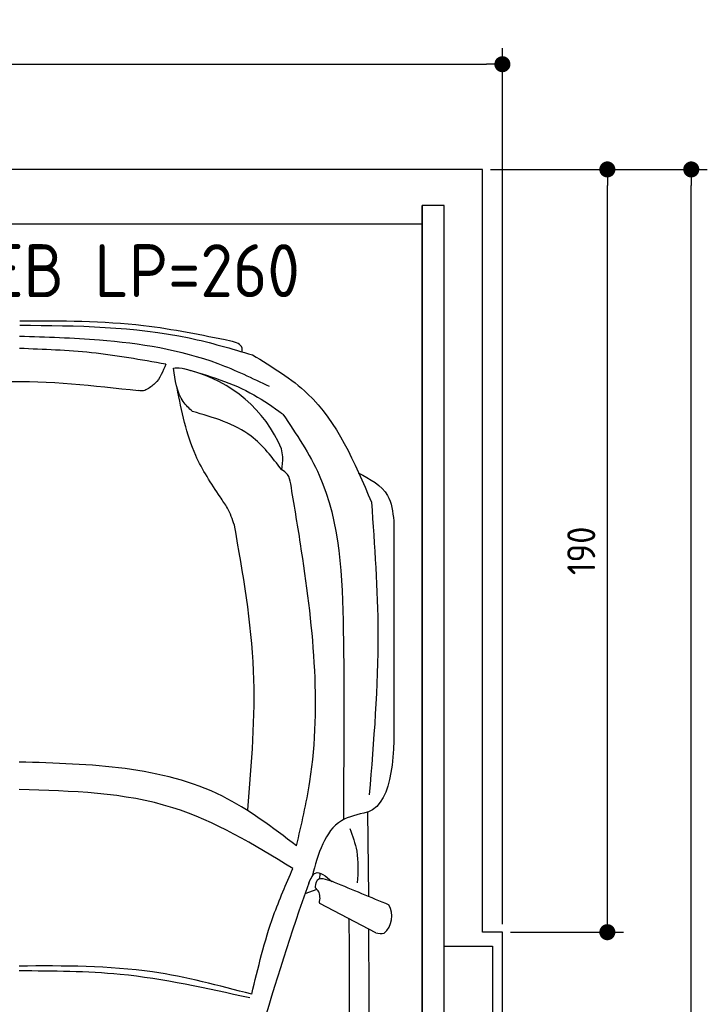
# Model space of a CAD drawing. Header units: millimetres. Extents: x -20 to 3511, y -1152 to 5573.
# Tile 3 of 3: x 1797 to 3511, y 3120 to 5573. Entities that reach past the tile are written whole.
import ezdxf

# ---------------------------------------------------------------- set-up
doc = ezdxf.new("R2010")
doc.units = ezdxf.units.MM
for name, color, linetype in [('4', 3, 'Continuous'), ('5', 3, 'Continuous'), ('Car', 10, 'Continuous')]:
    doc.layers.add(name, color=color, linetype=linetype)
doc.styles.get("Standard").update_dxf_attribs({"font": 'ISOCP.SHX'})
doc.dimstyles.new('GEN-ISO', dxfattribs={"dimscale": 20, "dimtxt": 3.5, "dimasz": 2, "dimexe": 2, "dimexo": 1, "dimgap": 1.5, "dimtad": 1, "dimdec": 1, "dimdsep": 46, "dimtxsty": 'STANDARD', "dimblk": 'PUNKT', "dimcen": 2, "dimclrd": 256, "dimclre": 256, "dimclrt": 2, "dimadec": 0, "dimazin": 0, "dimtp": 0.1, "dimtm": 0.1, "dimtfac": 0.71, "dimtdec": 1, "dimtmove": 2, "dimatfit": 3, "dimldrblk": 'PUNKT', "dimfxl": 1, "dimtolj": 1, "dimarcsym": 0})

# ---------------------------------------------------------------- blocks, each defined once
blk = doc.blocks.new('PUNKT')
at = {"layer": '4', "color": 0, "linetype": 'ByBlock'}
blk.add_line((-0.5, 0), (-1, 0), dxfattribs=at)
at = {"layer": '4', "color": 0, "linetype": 'ByBlock', "const_width": 0.5}
blk.add_lwpolyline([(-0.25, 0, 1), (0.25, 0, 1)], format="xyb", close=True, dxfattribs=at)
blk = doc.blocks.new('*D3')
at = {"layer": '5', "lineweight": -2}
for p, q in [((0, 3320), (0, 5502.1)), ((3000, 3320), (3000, 5502.1)), ((40, 5462.1), (2960, 5462.1))]:
    blk.add_line(p, q, dxfattribs=at)
at = {"layer": 'DEFPOINTS', "color": 0}
for p in [(3000, 5462.1), (0, 3300), (3000, 3300)]:
    blk.add_point(p, dxfattribs=at)
at = {"layer": '5', "lineweight": -2, "xscale": 40, "yscale": 40, "zscale": 40, "rotation": 180}
blk.add_blockref('PUNKT', (0, 5462.1), dxfattribs=at)
at = {"layer": '5', "lineweight": -2, "xscale": 40, "yscale": 40, "zscale": 40}
blk.add_blockref('PUNKT', (3000, 5462.1), dxfattribs=at)
at = {"layer": '5', "color": 2, "insert": (1500, 5527.1), "char_height": 70, "attachment_point": 5}
blk.add_mtext('300', dxfattribs=at)
blk = doc.blocks.new('*D4')
at = {"layer": '5', "lineweight": -2}
for p, q in [((2970, 5200), (3301.5, 5200)), ((3261.5, 3340), (3261.5, 5160)), ((3020, 3300), (3301.5, 3300))]:
    blk.add_line(p, q, dxfattribs=at)
at = {"layer": 'DEFPOINTS', "color": 0}
for p in [(2950, 5200), (3261.5, 5200), (3000, 3300)]:
    blk.add_point(p, dxfattribs=at)
at = {"layer": '5', "lineweight": -2, "xscale": 40, "yscale": 40, "zscale": 40}
for p, rotation in [((3261.5, 5200), 90), ((3261.5, 3300), 270)]:
    blk.add_blockref('PUNKT', p, dxfattribs=dict(at, rotation=rotation))
at = {"layer": '5', "color": 2, "insert": (3196.5, 4250), "char_height": 70, "attachment_point": 5, "rotation": 90}
blk.add_mtext('190', dxfattribs=at)
blk = doc.blocks.new('*D5')
at = {"layer": '5', "lineweight": -2}
for p, q in [((3020, 5200), (3510.6, 5200)), ((3470.6, 40), (3470.6, 5160)), ((2970, 0), (3510.6, 0))]:
    blk.add_line(p, q, dxfattribs=at)
at = {"layer": 'DEFPOINTS', "color": 0}
for p in [(3000, 5200), (3470.6, 5200), (2950, 0)]:
    blk.add_point(p, dxfattribs=at)
at = {"layer": '5', "lineweight": -2, "xscale": 40, "yscale": 40, "zscale": 40}
for p, rotation in [((3470.6, 5200), 90), ((3470.6, 0), 270)]:
    blk.add_blockref('PUNKT', p, dxfattribs=dict(at, rotation=rotation))
at = {"layer": '5', "color": 2, "insert": (3405.6, 2600), "char_height": 70, "attachment_point": 5, "rotation": 90}
blk.add_mtext('\\A1;520', dxfattribs=at)

msp = doc.modelspace()

# ---------------------------------------------------------------- linework, layer by layer
msp.add_line((2800, 5063.5), (200, 5063.5))
msp.add_lwpolyline([(3000, 3300), (2950, 3300), (2950, 5200), (50, 5200), (50, 3300), (0, 3300), (0, 1400), (50, 1400), (50, 0), (2950, 0), (2950, 1400), (3000, 1400)], close=True)
for points in [[(200, 30), (2800, 30), (2800, 5110)], [(2855, 5110), (2800, 5110), (2800, 30), (2827.5, 30)], [(2855, 250), (2855, 5110)], [(2855, 3265), (2975, 3265), (2975, 1465), (2855, 1465)]]:
    msp.add_lwpolyline(points)
at = {"layer": 'Car'}
for p, q in [((2603.8, 3616.29), (2604.18, 3580.29)), ((2666.98, 3390.66), (2665.01, 3598.88)), ((2545.14, 3432.07), (2545.85, 3447.09)), ((2537.99, 3406.56), (2508.03, 3395.15)), ((2684.71, 3298.71), (2544.73, 3371.87))]:
    msp.add_line(p, q, dxfattribs=at)
for centre, radius, start, end in [((2137.84, 4370.21), 339.38, 23.26593, 75.55597), ((8354.08, 1338.66), 6197.21, 160.355167, 164.006031), ((2665.76, 3339.93), 58.46, 313.10202, 29.1823), ((2699.15, 3352.48), 55.62, 254.91043, 276.76527)]:
    msp.add_arc(centre, radius, start, end, dxfattribs=at)
for points, knots in [([(1797.18, 4812.09), (1939.53, 4810.81), (2136.7, 4809.02), (2324.75, 4753.53), (2377.03, 4738.1)], [0, 0, 0, 0, 423.4928418, 586.5833763, 586.5833763, 586.5833763, 586.5833763]), ([(2322.94, 4772.46), (2250.84, 4787.2), (2077.65, 4822.61), (1900.69, 4822.38), (1797.41, 4822.25)], [0, 0, 0, 0, 220.2894534, 529.0699843, 529.0699843, 529.0699843, 529.0699843]), ([(2419.69, 4658.99), (2377.55, 4679.27), (2244.56, 4743.27), (2029.79, 4776.94), (1863.24, 4781.85), (1797.07, 4783.8)], [0, 0, 0, 0, 139.9486404, 441.7007564, 640.6521216, 640.6521216, 640.6521216, 640.6521216]), ([(2351.12, 4745.73), (2351.42, 4749.04), (2352.77, 4763.96), (2336, 4768.74), (2322.94, 4772.46)], [0, 0, 0, 0, 9.4355672, 42.5072931, 42.5072931, 42.5072931, 42.5072931]), ([(2161.31, 4714.82), (2099.68, 4725.79), (1979.15, 4747.24), (1856.82, 4751.76), (1797.04, 4753.97)], [0, 0, 0, 0, 187.5262556, 366.7655398, 366.7655398, 366.7655398, 366.7655398]), ([(2377.03, 4738.1), (2425.97, 4708.61), (2566.07, 4624.21), (2631.25, 4470.77), (2673.67, 4370.95)], [0, 0, 0, 0, 168.365537, 481.9023638, 481.9023638, 481.9023638, 481.9023638]), ([(2161.31, 4714.82), (2154.21, 4697.06), (2143.58, 4670.45), (2119.79, 4655.61), (2111.88, 4650.68)], [0, 0, 0, 0, 55.1960491, 82.6743953, 82.6743953, 82.6743953, 82.6743953]), ([(2180.69, 4704.95), (2185.4, 4705.6), (2199.68, 4707.57), (2213.34, 4702.35), (2222.49, 4698.86)], [0, 0, 0, 0, 14.1183333, 42.7794359, 42.7794359, 42.7794359, 42.7794359]), ([(2227.49, 4597.09), (2219.3, 4604.91), (2189.85, 4633.05), (2184.53, 4674.81), (2180.69, 4704.95)], [0, 0, 0, 0, 33.4316052, 120.1693208, 120.1693208, 120.1693208, 120.1693208]), ([(2206.53, 4704.29), (2266.85, 4686.54), (2354.57, 4660.74), (2428.55, 4608.07), (2451.66, 4591.62)], [0, 0, 0, 0, 186.5227216, 271.2276863, 271.2276863, 271.2276863, 271.2276863]), ([(1526.8, 4650.75), (1604.26, 4660.12), (1792.75, 4682.93), (1981.72, 4661.7), (2093.03, 4649.19)], [0, 0, 0, 0, 233.3943149, 567.891299, 567.891299, 567.891299, 567.891299]), ([(2111.88, 4650.68), (2109.94, 4649.89), (2103.93, 4647.47), (2097.43, 4648.5), (2093.03, 4649.19)], [0, 0, 0, 0, 6.2040973, 19.1847556, 19.1847556, 19.1847556, 19.1847556]), ([(2296.41, 4384.1), (2274.28, 4417.81), (2220.02, 4500.46), (2200.75, 4597.89), (2189.34, 4655.58)], [0, 0, 0, 0, 120.0031783, 294.2157687, 294.2157687, 294.2157687, 294.2157687]), ([(2450.15, 4451.49), (2426.66, 4482.33), (2370.38, 4556.22), (2280.09, 4582.04), (2227.49, 4597.09)], [0, 0, 0, 0, 113.6549716, 272.306786, 272.306786, 272.306786, 272.306786]), ([(2453, 4590.35), (2486.39, 4540.89), (2593.6, 4382.12), (2607.15, 4032.95), (2604.96, 3760), (2603.8, 3616.29)], [0, 0, 0, 0, 177.0434798, 568.3902132, 1003.585748, 1003.585748, 1003.585748, 1003.585748]), ([(2450.15, 4451.49), (2451.69, 4462.28), (2454.19, 4479.96), (2450.9, 4497.45), (2449.62, 4504.26)], [0, 0, 0, 0, 32.3883593, 53.0782664, 53.0782664, 53.0782664, 53.0782664]), ([(2472.6, 4416.74), (2470.99, 4425.45), (2468.22, 4440.41), (2455.48, 4448.22), (2450.15, 4451.49)], [0, 0, 0, 0, 25.0784399, 43.1020179, 43.1020179, 43.1020179, 43.1020179]), ([(2640.9, 4444.49), (2670.08, 4428.84), (2719.96, 4402.09), (2726.75, 4347.25), (2729.57, 4324.49)], [0, 0, 0, 0, 92.1890334, 157.5803825, 157.5803825, 157.5803825, 157.5803825]), ([(2486.97, 3515.12), (2499.34, 3568.23), (2556.69, 3814.27), (2521.64, 4122.89), (2480.88, 4367.11), (2472.6, 4416.74)], [0, 0, 0, 0, 163.2605713, 756.2228172, 907.4390255, 907.4390255, 907.4390255, 907.4390255]), ([(2332.18, 4314.14), (2327.2, 4328.69), (2318.6, 4353.78), (2302.97, 4375.13), (2296.41, 4384.1)], [0, 0, 0, 0, 45.7898489, 78.965923, 78.965923, 78.965923, 78.965923]), ([(2673.67, 4370.95), (2681.53, 4262.49), (2699.13, 4019.6), (2679.26, 3776.79), (2668.26, 3642.4)], [0, 0, 0, 0, 325.7557226, 729.5213164, 729.5213164, 729.5213164, 729.5213164]), ([(2365.53, 3604.96), (2375.15, 3720.49), (2394.95, 3958.26), (2353.49, 4193.3), (2332.18, 4314.14)], [0, 0, 0, 0, 346.2479994, 712.6055914, 712.6055914, 712.6055914, 712.6055914]), ([(2486.97, 3515.12), (2427.17, 3560.57), (2229.04, 3711.2), (1974.04, 3718.67), (1796, 3723.88)], [0, 0, 0, 0, 221.9805368, 735.5404903, 735.5404903, 735.5404903, 735.5404903]), ([(2477.96, 3458.7), (2380.72, 3517.84), (2171.91, 3644.86), (1926.86, 3651.65), (1795.93, 3655.27)], [0, 0, 0, 0, 335.6578726, 720.7665859, 720.7665859, 720.7665859, 720.7665859]), ([(2663.14, 3598.6), (2640.07, 3593.44), (2563.65, 3576.35), (2541.26, 3495.38), (2525.64, 3438.86)], [0, 0, 0, 0, 67.7242349, 224.3316277, 224.3316277, 224.3316277, 224.3316277]), ([(2665.01, 3598.88), (2664.78, 3598.82), (2664.17, 3598.64), (2663.54, 3598.61), (2663.14, 3598.6)], [0, 0, 0, 0, 0.7157941, 1.8958435, 1.8958435, 1.8958435, 1.8958435]), ([(2619.89, 3558.53), (2626.72, 3539.85), (2642.73, 3496.11), (2639.89, 3449.42), (2638.26, 3422.66)], [0, 0, 0, 0, 59.065939, 138.3898169, 138.3898169, 138.3898169, 138.3898169]), ([(2375.41, 3145.37), (2391.15, 3211.45), (2416.72, 3318.85), (2460.95, 3419.85), (2477.96, 3458.7)], [0, 0, 0, 0, 203.2133467, 330.2395326, 330.2395326, 330.2395326, 330.2395326]), ([(2517.58, 3422.09), (2522.47, 3433.14), (2534.71, 3460.8), (2559.78, 3439.37), (2574.84, 3426.5)], [0, 0, 0, 0, 30.3325988, 75.9562062, 75.9562062, 75.9562062, 75.9562062]), ([(2534.09, 3413.54), (2535.1, 3420.21), (2538.48, 3442.64), (2567.59, 3429.4), (2580.74, 3424.85)], [0, 0, 0, 0, 17.6737612, 59.3906544, 59.3906544, 59.3906544, 59.3906544]), ([(2537.99, 3406.56), (2536.53, 3407.8), (2534.29, 3409.7), (2534.14, 3412.55), (2534.09, 3413.54)], [0, 0, 0, 0, 5.3936357, 8.285754, 8.285754, 8.285754, 8.285754]), ([(2545.53, 3384.03), (2545.48, 3389.18), (2545.4, 3397.65), (2540.07, 3404.05), (2537.99, 3406.56)], [0, 0, 0, 0, 14.8396852, 24.3889735, 24.3889735, 24.3889735, 24.3889735]), ([(2544.73, 3371.87), (2544.25, 3373.31), (2542.92, 3377.38), (2545.82, 3381.37), (2545.53, 3384.03)], [0, 0, 0, 0, 4.4179874, 12.4309043, 12.4309043, 12.4309043, 12.4309043]), ([(2515.37, 762.24), (2536.87, 978.5), (2621.58, 1830.53), (2619.83, 2687.49), (2618.52, 3326.93)], [0, 0, 0, 0, 651.7606985, 2567.8765597, 2567.8765597, 2567.8765597, 2567.8765597]), ([(2666.34, 3308.3), (2667.87, 2958.62), (2669.7, 2393.14), (2666.92, 1827.67), (2665.52, 1611.89)], [30.8675023, 30.8675023, 30.8675023, 30.8675023, 135.7738464, 200.5104278, 200.5104278, 200.5104278, 200.5104278]), ([(2375.41, 3145.37), (2293.49, 3167.04), (2103.76, 3217.25), (1907.19, 3216.23), (1795.48, 3215.65)], [0, 0, 0, 0, 253.1812978, 586.4098038, 586.4098038, 586.4098038, 586.4098038]), ([(2370.35, 3136.2), (2263.26, 3160.17), (2073.78, 3202.59), (1879.82, 3203.19), (1795.47, 3203.45)], [0, 0, 0, 0, 327.9588467, 580.2944516, 580.2944516, 580.2944516, 580.2944516])]:
    msp.add_open_spline(points, degree=3, knots=knots, dxfattribs=at)
for points in [[(2729.57, 4324.49), (2729.63, 4171.22), (2729.7, 4017.95), (2729.76, 3864.68)], [(2729.76, 3864.68), (2730.4, 3745.82), (2731.03, 3626.95), (2665.01, 3598.88)], [(2580.74, 3424.85), (2626.09, 3406.05), (2671.44, 3387.24), (2716.79, 3368.43)], [(2618.52, 3326.93), (2618.06, 3329.14), (2617.61, 3331.34), (2617.15, 3333.53)]]:
    msp.add_open_spline(points, degree=3, dxfattribs=at)

# ---------------------------------------------------------------- texts
msp.add_text('G63 EB LP=260', height=132).set_placement((1376.64, 4881.86))

# ---------------------------------------------------------------- dimensions: what is measured, and where the dimension line sits
at = {"layer": '5'}
dim = msp.add_linear_dim(base=(3000, 5462.06), p1=(0, 3300), p2=(3000, 3300), dimstyle='GEN-ISO', override={"dimlfac": 0.1, "dimtolj": 0}, dxfattribs=at)
dim.commit()
dim.dimension.update_dxf_attribs({"geometry": '*D3', "text_midpoint": (1500, 5527.06)})
for base, p1, p2, angle, override, picture, middle in [((3261.5, 5200), (3000, 3300), (2950, 5200), 90, {"dimscale": 20, "dimlfac": 0.1, "dimtolj": 0}, '*D4', (3196.5, 4250)), ((3470.6, 5200), (2950, 0), (3000, 5200), 270, {"dimlfac": 0.1}, '*D5', (3405.6, 2600))]:
    dim = msp.add_linear_dim(base=base, p1=p1, p2=p2, angle=angle, dimstyle='GEN-ISO', override=override, dxfattribs=at)
    dim.commit()
    dim.dimension.update_dxf_attribs({"geometry": picture, "text_midpoint": middle})

doc.saveas('drawing.dxf')
